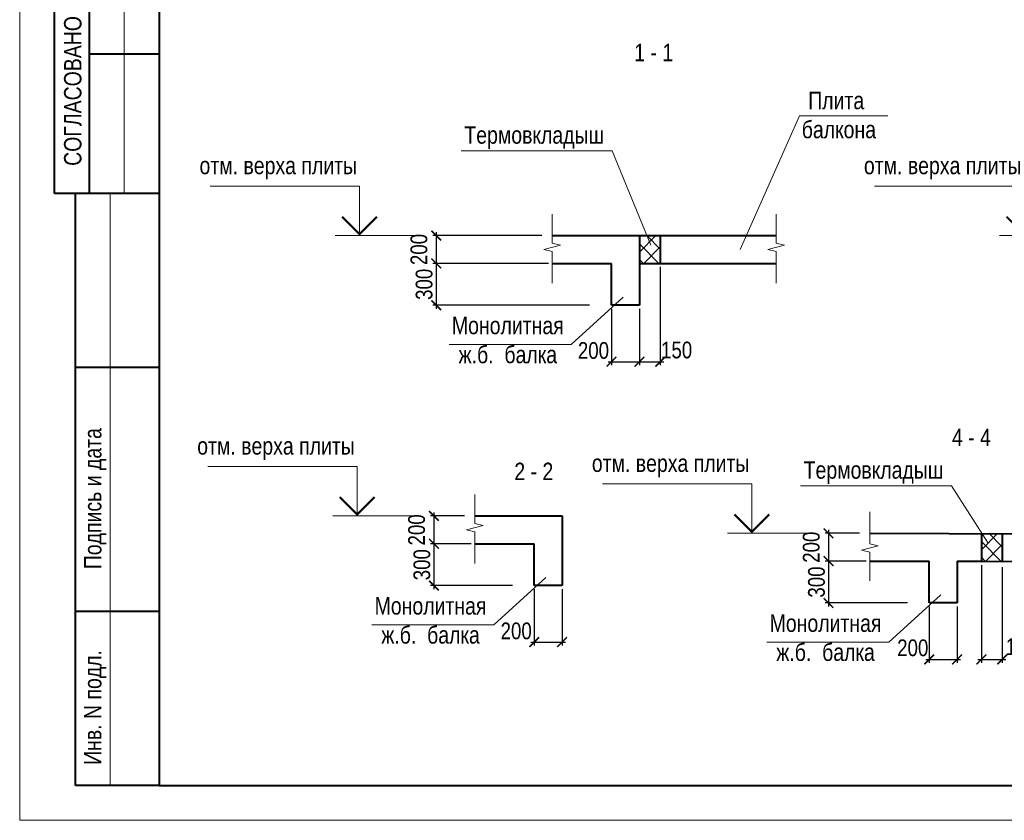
# Model space of a CAD drawing. Header units: inches. Extents: x -8638239 to -8523853, y 3840912 to 4564380.
# Tile 57 of 106: x -8612184 to -8583922, y 4249892 to 4272882. Entities that reach past the tile are written whole.
import ezdxf
from ezdxf.enums import TextEntityAlignment as Align

# ---------------------------------------------------------------- set-up
doc = ezdxf.new("R2010")
doc.units = ezdxf.units.IN
doc.header["$LTSCALE"] = 1000
doc.header["$MEASUREMENT"] = 0
for name, color, linetype, lineweight in [('СК-050-П(литы перекрытия)', 3, 'Continuous', 40), ('СК-110-О-РАЗМЕРЫ', 7, 'Continuous', 15), ('СК-200-Р(амка)', 7, 'Continuous', 40), ('СК-210-Р-РАМКА ЛИНИИ ТОНКИЕ', 7, 'Continuous', 15), ('СК-220-Р-РАМКА ТЕКСТ', 7, 'Continuous', 15), ('СК-400-Т(екст)', 7, 'Continuous', 20), ('СК-600-Ш(триховка)', 250, 'Continuous', 13)]:
    doc.layers.add(name, color=color, linetype=linetype, lineweight=lineweight)
doc.styles.add('RUSS', font='arial.ttf', dxfattribs={"width": 0.8})
doc.dimstyles.new('50', dxfattribs={"dimtxt": 480, "dimasz": 280, "dimexe": 100, "dimexo": 100, "dimgap": 100, "dimtad": 1, "dimdec": 0, "dimlfac": 0.25, "dimzin": 0, "dimdsep": 46, "dimtxsty": 'RUSS', "dimblk": 'ARCHTICK', "dimcen": 0.09, "dimdle": 100, "dimclrd": 7, "dimclre": 7, "dimclrt": 7, "dimadec": 0, "dimazin": 0, "dimtfac": 1, "dimtdec": 0, "dimtmove": 2, "dimatfit": 3, "dimldrblk": 'ARCHTICK', "dimfxl": 1, "dimtolj": 1, "dimtzin": 0, "dimarcsym": 0})

# ---------------------------------------------------------------- blocks, each defined once
blk = doc.blocks.new('_ArchTick')
at = {"color": 0, "linetype": 'ByBlock', "const_width": 0.15}
blk.add_lwpolyline([(-0.5, -0.5), (0.5, 0.5)], dxfattribs=at)
blk = doc.blocks.new('*D73')
at = {"layer": 'Defpoints', "color": 0, "transparency": 16777216}
for p in [(-8597100, 4266683), (-8600228, 4265883), (-8596904, 4265883)]:
    blk.add_point(p, dxfattribs=at)
at = {"layer": 'СК-110-О-РАЗМЕРЫ', "color": 7, "lineweight": -2, "transparency": 16777216}
for p, q in [((-8597200, 4266683), (-8600328, 4266683)), ((-8600228, 4266783), (-8600228, 4265783)), ((-8597004, 4265883), (-8600328, 4265883))]:
    blk.add_line(p, q, dxfattribs=at)
at = {"layer": 'СК-110-О-РАЗМЕРЫ', "color": 7, "lineweight": -2, "transparency": 16777216, "xscale": 280, "yscale": 280, "zscale": 280}
for p, rotation in [((-8600228, 4266683), 90), ((-8600228, 4265883), 270)]:
    blk.add_blockref('_ArchTick', p, dxfattribs=dict(at, rotation=rotation))
at = {"layer": 'СК-110-О-РАЗМЕРЫ', "color": 7, "transparency": 16777216, "insert": (-8600723, 4266283), "char_height": 480, "attachment_point": 5, "rotation": 90, "style": 'RUSS'}
blk.add_mtext('\\A1;200', dxfattribs=at)
blk = doc.blocks.new('*D74')
at = {"layer": 'Defpoints', "color": 0, "transparency": 16777216}
for p in [(-8596904, 4265883), (-8600228, 4264683), (-8595724, 4264683)]:
    blk.add_point(p, dxfattribs=at)
at = {"layer": 'СК-110-О-РАЗМЕРЫ', "color": 7, "lineweight": -2, "transparency": 16777216}
for p, q in [((-8597004, 4265883), (-8600328, 4265883)), ((-8600228, 4265983), (-8600228, 4264583)), ((-8595824, 4264683), (-8600328, 4264683))]:
    blk.add_line(p, q, dxfattribs=at)
at = {"layer": 'СК-110-О-РАЗМЕРЫ', "color": 7, "lineweight": -2, "transparency": 16777216, "xscale": 280, "yscale": 280, "zscale": 280}
for p, rotation in [((-8600228, 4265883), 90), ((-8600228, 4264683), 270)]:
    blk.add_blockref('_ArchTick', p, dxfattribs=dict(at, rotation=rotation))
at = {"layer": 'СК-110-О-РАЗМЕРЫ', "color": 7, "transparency": 16777216, "insert": (-8600574, 4265283), "char_height": 480, "attachment_point": 5, "rotation": 90, "style": 'RUSS'}
blk.add_mtext('\\A1;300', dxfattribs=at)
blk = doc.blocks.new('*U14')
at = {"layer": 'СК-400-Т(екст)', "color": 0}
for p, q in [((0, 0), (0, 7.11)), ((0, 7.11), (21.45, 7.11)), ((-9, 0), (3.5, 0))]:
    blk.add_line(p, q, dxfattribs=at)
at = {"layer": 'СК-400-Т(екст)', "color": 0, "const_width": 0.3}
blk.add_lwpolyline([(-2.5, 2.71), (0, 0.21), (2.5, 2.71)], dxfattribs=at)
at = {"layer": 'СК-400-Т(екст)', "color": 0, "width": 0.8}
for tag, p in [('ОТМЕТКА1', (11.66, 8.06)), ('КОММЕНТАРИЙ', (11.75, 4.27))]:
    blk.add_attdef(tag, p, '', height=2.5, dxfattribs=at)
blk = doc.blocks.new('*D75')
at = {"layer": 'Defpoints', "color": 0, "transparency": 16777216}
for p in [(-8593797, 4265883), (-8594397, 4264558), (-8593797, 4263060)]:
    blk.add_point(p, dxfattribs=at)
at = {"layer": 'СК-110-О-РАЗМЕРЫ', "color": 7, "lineweight": -2, "transparency": 16777216}
for p, q in [((-8593797, 4265783), (-8593797, 4262960)), ((-8594397, 4264458), (-8594397, 4262960)), ((-8594497, 4263060), (-8593697, 4263060))]:
    blk.add_line(p, q, dxfattribs=at)
at = {"layer": 'СК-110-О-РАЗМЕРЫ', "color": 7, "lineweight": -2, "transparency": 16777216, "xscale": 280, "yscale": 280, "zscale": 280, "rotation": 180}
blk.add_blockref('_ArchTick', (-8594397, 4263060), dxfattribs=at)
at = {"layer": 'СК-110-О-РАЗМЕРЫ', "color": 7, "lineweight": -2, "transparency": 16777216, "xscale": 280, "yscale": 280, "zscale": 280}
blk.add_blockref('_ArchTick', (-8593797, 4263060), dxfattribs=at)
at = {"layer": 'СК-110-О-РАЗМЕРЫ', "color": 7, "transparency": 16777216, "insert": (-8593328, 4263394), "char_height": 480, "attachment_point": 5, "style": 'RUSS'}
blk.add_mtext('\\A1;150', dxfattribs=at)
blk = doc.blocks.new('*D76')
at = {"layer": 'Defpoints', "color": 0, "transparency": 16777216}
for p in [(-8595197, 4264683), (-8594397, 4264683), (-8594397, 4263060)]:
    blk.add_point(p, dxfattribs=at)
at = {"layer": 'СК-110-О-РАЗМЕРЫ', "color": 7, "lineweight": -2, "transparency": 16777216}
for p, q in [((-8595197, 4264583), (-8595197, 4262960)), ((-8594397, 4264583), (-8594397, 4262960)), ((-8595297, 4263060), (-8594297, 4263060))]:
    blk.add_line(p, q, dxfattribs=at)
at = {"layer": 'СК-110-О-РАЗМЕРЫ', "color": 7, "lineweight": -2, "transparency": 16777216, "xscale": 280, "yscale": 280, "zscale": 280, "rotation": 180}
blk.add_blockref('_ArchTick', (-8595197, 4263060), dxfattribs=at)
at = {"layer": 'СК-110-О-РАЗМЕРЫ', "color": 7, "lineweight": -2, "transparency": 16777216, "xscale": 280, "yscale": 280, "zscale": 280}
blk.add_blockref('_ArchTick', (-8594397, 4263060), dxfattribs=at)
at = {"layer": 'СК-110-О-РАЗМЕРЫ', "color": 7, "transparency": 16777216, "insert": (-8595715, 4263380), "char_height": 480, "attachment_point": 5, "style": 'RUSS'}
blk.add_mtext('\\A1;200', dxfattribs=at)
blk = doc.blocks.new('*D66')
at = {"layer": 'Defpoints', "color": 0, "transparency": 16777216}
for p in [(-8599319, 4258632), (-8600294, 4257832), (-8599122, 4257832)]:
    blk.add_point(p, dxfattribs=at)
at = {"layer": 'СК-110-О-РАЗМЕРЫ', "color": 7, "lineweight": -2, "transparency": 16777216}
for p, q in [((-8599419, 4258632), (-8600394, 4258632)), ((-8600294, 4258732), (-8600294, 4257732)), ((-8599222, 4257832), (-8600394, 4257832))]:
    blk.add_line(p, q, dxfattribs=at)
at = {"layer": 'СК-110-О-РАЗМЕРЫ', "color": 7, "lineweight": -2, "transparency": 16777216, "xscale": 280, "yscale": 280, "zscale": 280}
for p, rotation in [((-8600294, 4258632), 90), ((-8600294, 4257832), 270)]:
    blk.add_blockref('_ArchTick', p, dxfattribs=dict(at, rotation=rotation))
at = {"layer": 'СК-110-О-РАЗМЕРЫ', "color": 7, "transparency": 16777216, "insert": (-8600789, 4258232), "char_height": 480, "attachment_point": 5, "rotation": 90, "style": 'RUSS'}
blk.add_mtext('\\A1;200', dxfattribs=at)
blk = doc.blocks.new('*D67')
at = {"layer": 'Defpoints', "color": 0, "transparency": 16777216}
for p in [(-8599122, 4257832), (-8600294, 4256632), (-8597942, 4256632)]:
    blk.add_point(p, dxfattribs=at)
at = {"layer": 'СК-110-О-РАЗМЕРЫ', "color": 7, "lineweight": -2, "transparency": 16777216}
for p, q in [((-8600294, 4257932), (-8600294, 4256532)), ((-8599222, 4257832), (-8600394, 4257832)), ((-8598042, 4256632), (-8600394, 4256632))]:
    blk.add_line(p, q, dxfattribs=at)
at = {"layer": 'СК-110-О-РАЗМЕРЫ', "color": 7, "lineweight": -2, "transparency": 16777216, "xscale": 280, "yscale": 280, "zscale": 280}
for p, rotation in [((-8600294, 4257832), 90), ((-8600294, 4256632), 270)]:
    blk.add_blockref('_ArchTick', p, dxfattribs=dict(at, rotation=rotation))
at = {"layer": 'СК-110-О-РАЗМЕРЫ', "color": 7, "transparency": 16777216, "insert": (-8600639, 4257232), "char_height": 480, "attachment_point": 5, "rotation": 90, "style": 'RUSS'}
blk.add_mtext('\\A1;300', dxfattribs=at)
blk = doc.blocks.new('*D64')
at = {"layer": 'Defpoints', "color": 0, "transparency": 16777216}
for p in [(-8597415, 4256632), (-8596615, 4256632), (-8596615, 4255009)]:
    blk.add_point(p, dxfattribs=at)
at = {"layer": 'СК-110-О-РАЗМЕРЫ', "color": 7, "lineweight": -2, "transparency": 16777216}
for p, q in [((-8597415, 4256532), (-8597415, 4254909)), ((-8596615, 4256532), (-8596615, 4254909)), ((-8597515, 4255009), (-8596515, 4255009))]:
    blk.add_line(p, q, dxfattribs=at)
at = {"layer": 'СК-110-О-РАЗМЕРЫ', "color": 7, "lineweight": -2, "transparency": 16777216, "xscale": 280, "yscale": 280, "zscale": 280, "rotation": 180}
blk.add_blockref('_ArchTick', (-8597415, 4255009), dxfattribs=at)
at = {"layer": 'СК-110-О-РАЗМЕРЫ', "color": 7, "lineweight": -2, "transparency": 16777216, "xscale": 280, "yscale": 280, "zscale": 280}
blk.add_blockref('_ArchTick', (-8596615, 4255009), dxfattribs=at)
at = {"layer": 'СК-110-О-РАЗМЕРЫ', "color": 7, "transparency": 16777216, "insert": (-8597933, 4255328), "char_height": 480, "attachment_point": 5, "style": 'RUSS'}
blk.add_mtext('\\A1;200', dxfattribs=at)
blk = doc.blocks.new('*D94')
at = {"layer": 'Defpoints', "color": 0, "transparency": 16777216}
for p in [(-8587980, 4258134), (-8588967, 4257334), (-8587784, 4257334)]:
    blk.add_point(p, dxfattribs=at)
at = {"layer": 'СК-110-О-РАЗМЕРЫ', "color": 7, "lineweight": -2, "transparency": 16777216}
for p, q in [((-8588967, 4258234), (-8588967, 4257234)), ((-8588080, 4258134), (-8589067, 4258134)), ((-8587884, 4257334), (-8589067, 4257334))]:
    blk.add_line(p, q, dxfattribs=at)
at = {"layer": 'СК-110-О-РАЗМЕРЫ', "color": 7, "lineweight": -2, "transparency": 16777216, "xscale": 280, "yscale": 280, "zscale": 280}
for p, rotation in [((-8588967, 4258134), 90), ((-8588967, 4257334), 270)]:
    blk.add_blockref('_ArchTick', p, dxfattribs=dict(at, rotation=rotation))
at = {"layer": 'СК-110-О-РАЗМЕРЫ', "color": 7, "transparency": 16777216, "insert": (-8589462, 4257734), "char_height": 480, "attachment_point": 5, "rotation": 90, "style": 'RUSS'}
blk.add_mtext('\\A1;200', dxfattribs=at)
blk = doc.blocks.new('*D95')
at = {"layer": 'Defpoints', "color": 0, "transparency": 16777216}
for p in [(-8587784, 4257334), (-8588967, 4256134), (-8586604, 4256134)]:
    blk.add_point(p, dxfattribs=at)
at = {"layer": 'СК-110-О-РАЗМЕРЫ', "color": 7, "lineweight": -2, "transparency": 16777216}
for p, q in [((-8587884, 4257334), (-8589067, 4257334)), ((-8588967, 4257434), (-8588967, 4256034)), ((-8586704, 4256134), (-8589067, 4256134))]:
    blk.add_line(p, q, dxfattribs=at)
at = {"layer": 'СК-110-О-РАЗМЕРЫ', "color": 7, "lineweight": -2, "transparency": 16777216, "xscale": 280, "yscale": 280, "zscale": 280}
for p, rotation in [((-8588967, 4257334), 90), ((-8588967, 4256134), 270)]:
    blk.add_blockref('_ArchTick', p, dxfattribs=dict(at, rotation=rotation))
at = {"layer": 'СК-110-О-РАЗМЕРЫ', "color": 7, "transparency": 16777216, "insert": (-8589312, 4256734), "char_height": 480, "attachment_point": 5, "rotation": 90, "style": 'RUSS'}
blk.add_mtext('\\A1;300', dxfattribs=at)
blk = doc.blocks.new('*D96')
at = {"layer": 'Defpoints', "color": 0, "transparency": 16777216}
for p in [(-8584581, 4257319), (-8583981, 4257265), (-8583981, 4254512)]:
    blk.add_point(p, dxfattribs=at)
at = {"layer": 'СК-110-О-РАЗМЕРЫ', "color": 7, "lineweight": -2, "transparency": 16777216}
for p, q in [((-8584581, 4257219), (-8584581, 4254412)), ((-8583981, 4257165), (-8583981, 4254412)), ((-8584681, 4254512), (-8583881, 4254512))]:
    blk.add_line(p, q, dxfattribs=at)
at = {"layer": 'СК-110-О-РАЗМЕРЫ', "color": 7, "lineweight": -2, "transparency": 16777216, "xscale": 280, "yscale": 280, "zscale": 280, "rotation": 180}
blk.add_blockref('_ArchTick', (-8584581, 4254512), dxfattribs=at)
at = {"layer": 'СК-110-О-РАЗМЕРЫ', "color": 7, "lineweight": -2, "transparency": 16777216, "xscale": 280, "yscale": 280, "zscale": 280}
blk.add_blockref('_ArchTick', (-8583981, 4254512), dxfattribs=at)
at = {"layer": 'СК-110-О-РАЗМЕРЫ', "color": 7, "transparency": 16777216, "insert": (-8583434, 4254874), "char_height": 480, "attachment_point": 5, "style": 'RUSS'}
blk.add_mtext('\\A1;150', dxfattribs=at)
blk = doc.blocks.new('*D97')
at = {"layer": 'Defpoints', "color": 0, "transparency": 16777216}
for p in [(-8586077, 4256134), (-8585277, 4256134), (-8585277, 4254512)]:
    blk.add_point(p, dxfattribs=at)
at = {"layer": 'СК-110-О-РАЗМЕРЫ', "color": 7, "lineweight": -2, "transparency": 16777216}
for p, q in [((-8586077, 4256034), (-8586077, 4254412)), ((-8585277, 4256034), (-8585277, 4254412)), ((-8586177, 4254512), (-8585177, 4254512))]:
    blk.add_line(p, q, dxfattribs=at)
at = {"layer": 'СК-110-О-РАЗМЕРЫ', "color": 7, "lineweight": -2, "transparency": 16777216, "xscale": 280, "yscale": 280, "zscale": 280, "rotation": 180}
blk.add_blockref('_ArchTick', (-8586077, 4254512), dxfattribs=at)
at = {"layer": 'СК-110-О-РАЗМЕРЫ', "color": 7, "lineweight": -2, "transparency": 16777216, "xscale": 280, "yscale": 280, "zscale": 280}
blk.add_blockref('_ArchTick', (-8585277, 4254512), dxfattribs=at)
at = {"layer": 'СК-110-О-РАЗМЕРЫ', "color": 7, "transparency": 16777216, "insert": (-8586550, 4254843), "char_height": 480, "attachment_point": 5, "style": 'RUSS'}
blk.add_mtext('\\A1;200', dxfattribs=at)

msp = doc.modelspace()

# ---------------------------------------------------------------- hatches: boundary and pattern name
at = {"layer": 'СК-220-Р-РАМКА ТЕКСТ'}
h = msp.add_hatch(dxfattribs=at)
h.set_pattern_fill('ANSI37', color=256, scale=100)
h.set_pattern_definition([(45, (-12308735.75, 4247242.62), (-224.506403, 224.506403), []), (135, (-12308735.75, 4247242.62), (-224.506403, -224.506403), [])])
h.paths.add_polyline_path([(-8593797.1, 4266682.9), (-8594397.1, 4266682.9), (-8594397.1, 4265882.9), (-8593797.1, 4265882.9)])
h = msp.add_hatch(dxfattribs=at)
h.set_pattern_fill('ANSI37', color=256, scale=100)
h.set_pattern_definition([(45, (-12298919.46, 4238693.86), (-224.506403, 224.506403), []), (135, (-12298919.46, 4238693.86), (-224.506403, -224.506403), [])])
h.paths.add_polyline_path([(-8583980.8, 4258134.2), (-8584580.8, 4258134.2), (-8584580.8, 4257334.2), (-8583980.8, 4257334.2)])

# ---------------------------------------------------------------- linework, layer by layer
at = {"layer": 'СК-050-П(литы перекрытия)'}
for p, q in [((-8596903.8, 4266682.9), (-8590473.7, 4266682.9)), ((-8594397.1, 4266682.9), (-8594397.1, 4264682.9)), ((-8593797.1, 4266682.9), (-8593797.1, 4265882.9)), ((-8596903.8, 4265882.9), (-8595197.1, 4265882.9)), ((-8595197.1, 4264682.9), (-8595197.1, 4265882.9)), ((-8594397.1, 4265882.9), (-8590473.7, 4265882.9)), ((-8594397.1, 4264682.9), (-8595197.1, 4264682.9)), ((-8599122.2, 4258631.6), (-8596615.5, 4258631.6)), ((-8596615.5, 4258631.6), (-8596615.5, 4256631.6)), ((-8587784.1, 4258134.2), (-8581515.1, 4258112.7)), ((-8584577.3, 4258134.2), (-8584577.3, 4257334.2)), ((-8583980.8, 4258134.2), (-8583980.8, 4257334.2)), ((-8599122.2, 4257831.6), (-8597415.5, 4257831.6)), ((-8597415.5, 4256631.6), (-8597415.5, 4257831.6)), ((-8587784.1, 4257334.2), (-8586077.3, 4257334.2)), ((-8586077.3, 4256134.2), (-8586077.3, 4257334.2)), ((-8585277.3, 4257334.2), (-8585277.3, 4256134.2)), ((-8585277.3, 4257334.2), (-8584577.3, 4257334.2)), ((-8584580.8, 4257334.2), (-8581515.1, 4257312.7)), ((-8596615.5, 4256631.6), (-8597415.5, 4256631.6)), ((-8585277.3, 4256134.2), (-8586077.3, 4256134.2))]:
    msp.add_line(p, q, dxfattribs=at)
at = {"layer": 'СК-200-Р(амка)'}
for p, q in [((-8608183.8, 4308292.1), (-8608183.8, 4250892.1)), ((-8611183.8, 4267892.1), (-8611183.8, 4293892.1)), ((-8610183.8, 4267892.1), (-8610183.8, 4293892.1)), ((-8608183.8, 4271892.1), (-8610183.8, 4271892.1)), ((-8608183.8, 4267892.1), (-8611183.8, 4267892.1)), ((-8610583.8, 4250892.1), (-8610583.8, 4267892.1)), ((-8608183.8, 4262892.1), (-8610583.8, 4262892.1)), ((-8608183.8, 4255892.1), (-8610583.8, 4255892.1)), ((-8608183.8, 4250892.1), (-8529183.8, 4250892.1))]:
    msp.add_line(p, q, dxfattribs=at)
at = {"layer": 'СК-210-Р-РАМКА ЛИНИИ ТОНКИЕ'}
for p, q in [((-8612183.8, 4249892.1), (-8612183.8, 4309292.1)), ((-8609183.8, 4267892.1), (-8609183.8, 4293892.1)), ((-8609583.8, 4250892.1), (-8609583.8, 4267892.1)), ((-8528183.8, 4249892.1), (-8612183.8, 4249892.1))]:
    msp.add_line(p, q, dxfattribs=at)
at = {"layer": 'СК-210-Р-РАМКА ЛИНИИ ТОНКИЕ', "lineweight": 40, "ltscale": 2}
msp.add_line((-8608183.8, 4250892.1), (-8610583.8, 4250892.1), dxfattribs=at)
at = {"layer": 'СК-220-Р-РАМКА ТЕКСТ'}
for p, q in [((-8594864.5, 4264917.2), (-8596352.2, 4263552.5)), ((-8599856.5, 4263552.5), (-8596352.2, 4263552.5)), ((-8597082.9, 4256865.8), (-8598570.7, 4255501.1)), ((-8585744.8, 4256368.4), (-8587232.5, 4255003.7)), ((-8602074.9, 4255501.1), (-8598570.7, 4255501.1)), ((-8590736.8, 4255003.7), (-8587232.5, 4255003.7))]:
    msp.add_line(p, q, dxfattribs=at)
at = {"layer": 'СК-400-Т(екст)'}
for p, q in [((-8591505.4, 4266284.1), (-8589797.2, 4270123.2)), ((-8589797.2, 4270123.2), (-8587264.2, 4270123.2)), ((-8595173.1, 4269114.8), (-8599511.8, 4269114.8)), ((-8594068, 4266403), (-8595173.1, 4269114.8)), ((-8585434.2, 4259494.9), (-8589772.8, 4259494.9)), ((-8584387.8, 4257854.2), (-8585434.2, 4259494.9))]:
    msp.add_line(p, q, dxfattribs=at)
at = {"layer": 'СК-600-Ш(триховка)', "linetype": 'ByBlock'}
for points in [[(-8596903.8, 4267299), (-8596903.8, 4266466.1), (-8596663.8, 4266406.1), (-8597143.8, 4266286.1), (-8596903.8, 4266226.1), (-8596903.8, 4265316.1)], [(-8590473.7, 4267299), (-8590473.7, 4266466.1), (-8590233.7, 4266406.1), (-8590713.7, 4266286.1), (-8590473.7, 4266226.1), (-8590473.7, 4265316.1)], [(-8599122.2, 4259247.7), (-8599122.2, 4258414.8), (-8598882.2, 4258354.8), (-8599362.2, 4258234.8), (-8599122.2, 4258174.8), (-8599122.2, 4257264.7)], [(-8587784.1, 4258750.3), (-8587784.1, 4257832.5), (-8587544.1, 4257772.5), (-8588024.1, 4257652.5), (-8587784.1, 4257592.5), (-8587784.1, 4256767.3)]]:
    msp.add_lwpolyline(points, dxfattribs=at)

# ---------------------------------------------------------------- block references
at = {"layer": 'СК-400-Т(екст)', "ltscale": 0.5}
ref = msp.add_blockref('*U14', (-8602428.3, 4266682.9), dxfattribs=dict(at, xscale=-200, yscale=200, zscale=200))
ref.add_attrib('ОТМЕТКА1', 'отм. верха плиты', dxfattribs={"height": 500, "style": 'RUSS', "width": 0.8}).set_placement((-8604760.9, 4268294.6), align=Align.BOTTOM_CENTER)
ref = msp.add_blockref('*U14', (-8583358.1, 4266682.9), dxfattribs=dict(at, xscale=-200, yscale=200, zscale=200))
ref.add_attrib('ОТМЕТКА1', 'отм. верха плиты', dxfattribs={"height": 500, "style": 'RUSS', "width": 0.8}).set_placement((-8585690.8, 4268294.6), align=Align.BOTTOM_CENTER)
ref = msp.add_blockref('*U14', (-8602494.2, 4258631.6), dxfattribs=dict(at, xscale=-200, yscale=200, zscale=200))
ref.add_attrib('ОТМЕТКА1', 'отм. верха плиты', dxfattribs={"height": 500, "style": 'RUSS', "width": 0.8}).set_placement((-8604826.8, 4260243.2), align=Align.BOTTOM_CENTER)
ref = msp.add_blockref('*U14', (-8591167.1, 4258134.2), dxfattribs=dict(at, xscale=-200, yscale=200, zscale=200))
ref.add_attrib('ОТМЕТКА1', 'отм. верха плиты', dxfattribs={"height": 500, "style": 'RUSS', "width": 0.8}).set_placement((-8593499.8, 4259745.8), align=Align.BOTTOM_CENTER)

# ---------------------------------------------------------------- texts
at = {"layer": 'СК-200-Р(амка)', "style": 'RUSS', "width": 0.8}
for s, p in [('СОГЛАСОВАНО', (-8610411.1, 4268684.4)), ('Подпись и дата', (-8609838.6, 4257103.4)), ('Инв. N подл.', (-8609838.6, 4251483.8))]:
    msp.add_text(s, height=500, rotation=90, dxfattribs=at).set_placement(p)
at = {"layer": 'СК-220-Р-РАМКА ТЕКСТ', "char_height": 500, "width": 31067.545, "attachment_point": 5, "rotation": 360, "style": 'RUSS'}
for s, insert in [('1 - 1', (-8593985.7, 4271939.7)), ('Монолитная\\Pж.б.  балка', (-8598172.3, 4263680.9)), ('4 - 4', (-8584866, 4260889.3)), ('2 - 2', (-8597426.9, 4259911.6)), ('Монолитная\\Pж.б.  балка', (-8600390.7, 4255629.6)), ('Монолитная\\Pж.б.  балка', (-8589052.5, 4255132.2))]:
    msp.add_mtext(s, dxfattribs=dict(at, insert=insert))
at = {"layer": 'СК-400-Т(екст)', "char_height": 500, "width": 31067.545, "attachment_point": 5, "rotation": 360, "style": 'RUSS'}
for s, insert in [('Плита\\P балкона', (-8588747.5, 4270140.5)), ('Термовкладыш', (-8597414.7, 4269495.4)), ('Термовкладыш', (-8587675.7, 4259875.6))]:
    msp.add_mtext(s, dxfattribs=dict(at, insert=insert))

# ---------------------------------------------------------------- dimensions: what is measured, and where the dimension line sits
at = {"layer": 'СК-110-О-РАЗМЕРЫ'}
for base, p1, p2, picture, middle in [((-8600228.3, 4265882.9), (-8597100.2, 4266682.9), (-8596903.8, 4265882.9), '*D73', (-8600723.4, 4266282.9)), ((-8600228.3, 4264682.9), (-8596903.8, 4265882.9), (-8595723.6, 4264682.9), '*D74', (-8600573.5, 4265282.9)), ((-8600294.2, 4257831.6), (-8599318.6, 4258631.6), (-8599122.2, 4257831.6), '*D66', (-8600789.2, 4258231.6)), ((-8588967.1, 4257334.2), (-8587980.5, 4258134.2), (-8587784.1, 4257334.2), '*D94', (-8589462.2, 4257734.2)), ((-8600294.2, 4256631.6), (-8599122.2, 4257831.6), (-8597942, 4256631.6), '*D67', (-8600639.4, 4257231.6)), ((-8588967.1, 4256134.2), (-8587784.1, 4257334.2), (-8586603.9, 4256134.2), '*D95', (-8589312.4, 4256734.2))]:
    dim = msp.add_linear_dim(base=base, p1=p1, p2=p2, angle=90, dimstyle='50', dxfattribs=at)
    dim.commit()
    dim.dimension.update_dxf_attribs({"geometry": picture, "text_midpoint": middle})
for base, p1, p2, picture, middle in [((-8593797.1, 4263060.4), (-8594397.1, 4264558.3), (-8593797.1, 4265882.9), '*D75', (-8593328.2, 4263393.7)), ((-8594397.1, 4263060.4), (-8595197.1, 4264682.9), (-8594397.1, 4264682.9), '*D76', (-8595715, 4263379.8)), ((-8583980.8, 4254511.6), (-8584580.8, 4257318.6), (-8583980.8, 4257264.7), '*D96', (-8583433.6, 4254873.5)), ((-8596615.5, 4255009), (-8597415.5, 4256631.6), (-8596615.5, 4256631.6), '*D64', (-8597933.4, 4255328.4)), ((-8585277.3, 4254511.6), (-8586077.3, 4256134.2), (-8585277.3, 4256134.2), '*D97', (-8586550.1, 4254842.6))]:
    dim = msp.add_linear_dim(base=base, p1=p1, p2=p2, dimstyle='50', dxfattribs=at)
    dim.commit()
    dim.dimension.update_dxf_attribs({"geometry": picture, "text_midpoint": middle, "dimtype": 160})

doc.saveas('drawing.dxf')
